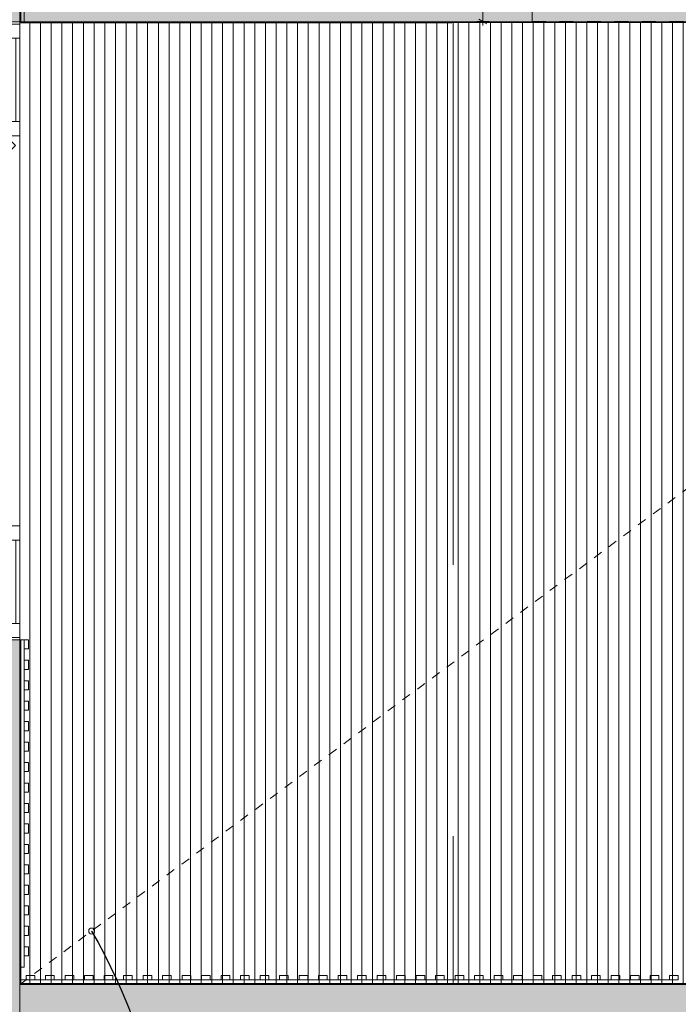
# Model space of a CAD drawing. Header units: millimetres. Extents: x -30 to 102382, y -31808 to 51594.
# Tile 5 of 172: x 22030 to 25070, y 19939 to 24480. Entities that reach past the tile are written whole.
import ezdxf

# ---------------------------------------------------------------- set-up
doc = ezdxf.new("R2010")
doc.units = ezdxf.units.MM
doc.header["$MEASUREMENT"] = 0
for name, pattern in [('Dashed', [127, 63.5, -63.5]), ('Dashed Small', [84.666667, 42.333333, -42.333333]), ('tl_xref_DASH_2.5-1.25', [3750, 2500, -1250]), ('Wipeout_Contour', [1000, 0, -1000])]:
    doc.linetypes.add(name, pattern=pattern)
for name, color, linetype in [('04 Välissein kandev proj.AR', 7, 'Continuous'), ('05 Sisesein proj.AR', 7, 'Continuous'), ('06 Põrand proj.AR', 7, 'Continuous'), ('10 Põrandakalded 2d.AR', 7, 'Continuous'), ('40 SAN SA lõiked ja vaated', 7, 'Continuous'), ('41 SAN mõõdud ja kõrgused.SA', 7, 'Continuous'), ('42 Siseviimistlus_ ribistik.SA', 7, 'Continuous'), ('44 Sisustus_ standardmööbel.SA', 7, 'Continuous'), ('47 Siseviimistlus_ põrand.SA', 7, 'Continuous'), ('47 Siseviimistlus_ sein.SA', 7, 'Continuous')]:
    doc.layers.add(name, color=color, linetype=linetype)
doc.styles.add('GENERATED_STYLE_3', font='arial.ttf')
doc.dimstyles.new('GENERATED_STYLE__10', dxfattribs={"dimtxt": 0.18, "dimasz": 54.72, "dimexe": 0.18, "dimexo": 0.0625, "dimgap": 0, "dimtad": 0, "dimtih": 1, "dimtoh": 1, "dimdec": 4, "dimzin": 0, "dimdsep": 46, "dimcen": 0.09, "dimadec": 0, "dimazin": 0, "dimtfac": 1, "dimtdec": 4, "dimtmove": 0, "dimatfit": 3, "dimldrblk": 'ARROWHEAD_1', "dimfxl": 0, "dimtolj": 1, "dimtzin": 0, "dimarcsym": 0})
doc.dimstyles.new('GENERATED_STYLE__5', dxfattribs={"dimtxt": 60, "dimasz": 28.5, "dimexe": 0.18, "dimexo": 0.0625, "dimgap": 0, "dimtad": 1, "dimdec": 0, "dimzin": 0, "dimdsep": 46, "dimtxsty": 'GENERATED_STYLE_3', "dimblk": 'ARROWHEAD_2', "dimblk1": 'ARROWHEAD_2', "dimblk2": 'ARROWHEAD_2', "dimcen": 0.09, "dimse1": 1, "dimse2": 1, "dimclrd": 8, "dimclre": 8, "dimclrt": 7, "dimadec": 1, "dimazin": 0, "dimtfac": 1, "dimtdec": 4, "dimtmove": 2, "dimatfit": 3, "dimfxl": 0, "dimtolj": 1, "dimtzin": 0, "dimarcsym": 0})

# ---------------------------------------------------------------- blocks, each defined once
blk = doc.blocks.new('Double Door with 2 Sidelights_ Transom 26')
at = {"layer": '05 Sisesein proj.AR', "color": 7, "linetype": 'Continuous', "lineweight": 13}
for p, q in [((835, 900), (900, 900)), ((-217.6, 590.4), (-263.6, 636.4)), ((-1425, 125), (-1425, 0)), ((1425, 125), (1425, 0)), ((-1415, 0), (-1425, 0)), ((-1425, 0), (-1425, -65)), ((-1425, 0), (-1425, -65)), ((-1425, 0), (-1425, -65)), ((-1350, 0), (-1415, 0)), ((-1415, 0), (-1415, -65)), ((-1350, -65), (-1350, 0)), ((-1350, -65), (-1350, 0)), ((-1350, 0), (-965, 0)), ((-965, 0), (-1350, 0)), ((-900, 0), (-965, 0)), ((-965, 0), (-965, -65)), ((-965, 0), (-965, -65)), ((-900, -65), (-900, 0)), ((-900, 0), (-854, -46)), ((900, 0), (835, 0)), ((965, 0), (900, 0)), ((900, 0), (900, -65)), ((965, -65), (965, 0)), ((1350, 0), (965, 0)), ((965, 0), (965, -65)), ((1350, 0), (965, 0)), ((1415, 0), (1350, 0)), ((1350, 0), (1350, -65)), ((1350, -65), (1350, 0)), ((1415, 0), (1425, 0)), ((1415, -65), (1415, 0)), ((1425, 0), (1425, -65)), ((1425, 0), (1425, -65)), ((1425, 0), (1425, -65)), ((-1415, -65), (-1425, -65)), ((-1415, -65), (-1350, -65)), ((-1350, -47), (-965, -47)), ((-965, -65), (-1350, -65)), ((-965, -65), (-900, -65)), ((900, -65), (965, -65)), ((1350, -47), (965, -47)), ((965, -65), (1350, -65)), ((1350, -65), (1415, -65)), ((1415, -65), (1425, -65))]:
    blk.add_line(p, q, dxfattribs=at)
for centre, start, end in [((900, 0), 90, 180), ((-900, 0), 0, 45)]:
    blk.add_arc(centre, 900, start, end, dxfattribs=at)
at = {"color": 254, "linetype": 'Wipeout_Contour', "lineweight": 0, "ltscale": 2922.816205}
blk.add_wipeout([(-334.3, 565.7), (-829.3, 70.7), (-806.3, 47.7), (-311.3, 542.7)], dxfattribs=at).dxf.layer = '05 Sisesein proj.AR'
at = {"layer": '05 Sisesein proj.AR', "color": 7, "linetype": 'Continuous', "lineweight": 13}
for p, q in [((-263.6, 636.4), (-334.3, 565.7)), ((-829.3, 70.7), (-900, 0))]:
    blk.add_line(p, q, dxfattribs=at)
at = {"layer": '05 Sisesein proj.AR', "color": 7, "linetype": 'Continuous', "lineweight": 13, "flags": 128}
blk.add_lwpolyline([(-334.3, 565.7), (-829.3, 70.7), (-806.3, 47.7), (-311.3, 542.7)], close=True, dxfattribs=at)
at = {"color": 254, "linetype": 'Wipeout_Contour', "lineweight": 0, "ltscale": 4162.748129}
blk.add_wipeout([(900, 800), (867.5, 800), (867.5, 100), (900, 100)], dxfattribs=at).dxf.layer = '05 Sisesein proj.AR'
at = {"layer": '05 Sisesein proj.AR', "color": 7, "linetype": 'Continuous', "lineweight": 13}
for p, q in [((900, 900), (900, 800)), ((900, 100), (900, 0))]:
    blk.add_line(p, q, dxfattribs=at)
at = {"layer": '05 Sisesein proj.AR', "color": 7, "linetype": 'Continuous', "lineweight": 13, "flags": 128}
blk.add_lwpolyline([(900, 800), (900, 100), (867.5, 100), (867.5, 800)], close=True, dxfattribs=at)
at = {"color": 254, "linetype": 'Wipeout_Contour', "lineweight": 0, "ltscale": 2811.503984}
blk.add_wipeout([(-311.3, 542.7), (-806.3, 47.7), (-783.3, 24.7), (-288.4, 519.7)], dxfattribs=at).dxf.layer = '05 Sisesein proj.AR'
at = {"layer": '05 Sisesein proj.AR', "color": 7, "linetype": 'Continuous', "lineweight": 13}
for p, q in [((-288.4, 519.7), (-217.6, 590.4)), ((-334.3, 565.7), (-288.4, 519.7)), ((-311.3, 542.7), (-806.3, 47.7)), ((-783.3, 24.7), (-829.3, 70.7)), ((-854, -46), (-783.3, 24.7))]:
    blk.add_line(p, q, dxfattribs=at)
at = {"layer": '05 Sisesein proj.AR', "color": 7, "linetype": 'Continuous', "lineweight": 13, "flags": 128}
blk.add_lwpolyline([(-311.3, 542.7), (-806.3, 47.7), (-783.3, 24.7), (-288.4, 519.7)], close=True, dxfattribs=at)
at = {"color": 254, "linetype": 'Wipeout_Contour', "lineweight": 0, "ltscale": 4050.388837}
blk.add_wipeout([(867.5, 800), (835, 800), (835, 100), (867.5, 100)], dxfattribs=at).dxf.layer = '05 Sisesein proj.AR'
at = {"layer": '05 Sisesein proj.AR', "color": 7, "linetype": 'Continuous', "lineweight": 13}
for p, q in [((835, 800), (835, 900)), ((900, 800), (835, 800)), ((867.5, 800), (867.5, 100)), ((835, 0), (835, 100)), ((835, 100), (900, 100))]:
    blk.add_line(p, q, dxfattribs=at)
at = {"layer": '05 Sisesein proj.AR', "color": 7, "linetype": 'Continuous', "lineweight": 13, "flags": 128}
blk.add_lwpolyline([(867.5, 800), (867.5, 100), (835, 100), (835, 800)], close=True, dxfattribs=at)
blk = doc.blocks.new('*D853')
at = {"layer": '41 SAN mõõdud ja kõrgused.SA', "color": 8, "linetype": 'Continuous', "lineweight": 13}
for p, q in [((24196.1, 27761), (24139.9, 27761)), ((24186.7, 27750.2), (24149.2, 27771.8)), ((24168, 27761), (24168, 27779.3)), ((24168, 24471), (24168, 27761)), ((24149.2, 24481.8), (24186.7, 24460.2)), ((24196.1, 24471), (24139.9, 24471)), ((24168, 24452.7), (24168, 24471))]:
    blk.add_line(p, q, dxfattribs=at)
at = {"layer": '41 SAN mõõdud ja kõrgused.SA', "color": 7, "lineweight": 13, "insert": (24085, 26311), "char_height": 60, "attachment_point": 7, "rotation": 270, "style": 'GENERATED_STYLE_3'}
blk.add_mtext('{\\A1;\\fArial|b0|i0|c0|p0;3\xa0290}', dxfattribs=at)
blk = doc.blocks.new('ARROWHEAD_2')
at = {"color": 0, "linetype": 'Continuous', "lineweight": 0}
for p, q in [((0, 0), (-1, 0)), ((-0.38, -0.66), (0.38, 0.66))]:
    blk.add_line(p, q, dxfattribs=at)
blk = doc.blocks.new('Seinapaneel 138x12[726]_2', base_point=(22071, 21620))
at = {"layer": '42 Siseviimistlus_ ribistik.SA', "color": 7, "linetype": 'Continuous', "lineweight": 20}
for p, q in [((22030, 20110), (22030, 21620)), ((22030, 21620), (22050, 21620)), ((22030, 20110), (22030, 21620)), ((22030, 21620), (22050, 21620)), ((22050, 20110), (22050, 21620)), ((22050, 21620), (22051, 21620)), ((22050, 21620), (22050, 20110)), ((22050, 21620), (22050, 20110)), ((22051, 21620), (22051, 20110)), ((22051, 21578.1), (22051, 21620)), ((22051, 21620), (22071, 21620)), ((22071, 21620), (22071, 21578.1)), ((22071, 21578.1), (22051, 21578.1)), ((22051, 21483.7), (22051, 21525.6)), ((22051, 21525.6), (22071, 21525.6)), ((22071, 21483.7), (22051, 21483.7)), ((22071, 21525.6), (22071, 21483.7)), ((22051, 21389.3), (22051, 21431.3)), ((22051, 21431.3), (22071, 21431.3)), ((22071, 21431.3), (22071, 21389.3)), ((22071, 21389.3), (22051, 21389.3)), ((22051, 21294.9), (22051, 21336.9)), ((22051, 21336.9), (22071, 21336.9)), ((22071, 21336.9), (22071, 21294.9)), ((22071, 21294.9), (22051, 21294.9)), ((22051, 21200.6), (22051, 21242.5)), ((22051, 21242.5), (22071, 21242.5)), ((22071, 21242.5), (22071, 21200.6)), ((22071, 21200.6), (22051, 21200.6)), ((22051, 21106.2), (22051, 21148.1)), ((22051, 21148.1), (22071, 21148.1)), ((22071, 21148.1), (22071, 21106.2)), ((22071, 21106.2), (22051, 21106.2)), ((22051, 21011.8), (22051, 21053.8)), ((22051, 21053.8), (22071, 21053.8)), ((22071, 21053.8), (22071, 21011.8)), ((22071, 21011.8), (22051, 21011.8)), ((22051, 20917.4), (22051, 20959.4)), ((22051, 20959.4), (22071, 20959.4)), ((22071, 20959.4), (22071, 20917.4)), ((22071, 20917.4), (22051, 20917.4)), ((22051, 20823.1), (22051, 20865)), ((22051, 20865), (22071, 20865)), ((22071, 20865), (22071, 20823.1)), ((22071, 20823.1), (22051, 20823.1)), ((22051, 20728.7), (22051, 20770.6)), ((22051, 20770.6), (22071, 20770.6)), ((22071, 20770.6), (22071, 20728.7)), ((22071, 20728.7), (22051, 20728.7)), ((22051, 20634.3), (22051, 20676.3)), ((22051, 20676.3), (22071, 20676.3)), ((22071, 20676.3), (22071, 20634.3)), ((22071, 20634.3), (22051, 20634.3)), ((22051, 20539.9), (22051, 20581.9)), ((22051, 20581.9), (22071, 20581.9)), ((22071, 20581.9), (22071, 20539.9)), ((22071, 20539.9), (22051, 20539.9)), ((22051, 20445.6), (22051, 20487.5)), ((22051, 20487.5), (22071, 20487.5)), ((22071, 20487.5), (22071, 20445.6)), ((22071, 20445.6), (22051, 20445.6)), ((22051, 20351.2), (22051, 20393.1)), ((22051, 20393.1), (22071, 20393.1)), ((22071, 20393.1), (22071, 20351.2)), ((22071, 20351.2), (22051, 20351.2)), ((22051, 20256.8), (22051, 20298.8)), ((22051, 20298.8), (22071, 20298.8)), ((22071, 20256.8), (22051, 20256.8)), ((22071, 20298.8), (22071, 20256.8)), ((22051, 20162.4), (22051, 20204.4)), ((22051, 20204.4), (22071, 20204.4)), ((22071, 20204.4), (22071, 20162.4)), ((22071, 20162.4), (22051, 20162.4)), ((22050, 20110), (22030, 20110)), ((22050, 20110), (22030, 20110)), ((22051, 20110), (22050, 20110))]:
    blk.add_line(p, q, dxfattribs=at)
blk = doc.blocks.new('ARROWHEAD_1')
at = {"color": 0, "linetype": 'Continuous', "lineweight": 0}
blk.add_line((0, 0), (-1, 0), dxfattribs=at)
blk.add_circle((0, 0), 0.25, dxfattribs=at)

msp = doc.modelspace()

# ---------------------------------------------------------------- hatches: boundary and pattern name
at = {"layer": '47 Siseviimistlus_ põrand.SA', "linetype": 'Continuous', "lineweight": 0}
msp.add_hatch(color=27, dxfattribs=at).paths.add_polyline_path([(82300, 30260), (20030, 30260), (20030, 24710), (22030, 24710), (22030, 24465.1), (25600, 24465.1), (25600, 27740), (25840, 27740), (25840.1, 27740), (29796.4, 27740), (35090, 27740), (35090, 26500), (39810, 26500), (39810, 27740), (46290, 27740), (82300, 27740)])

# ---------------------------------------------------------------- linework, layer by layer
at = {"layer": '06 Põrand proj.AR', "color": 7, "linetype": 'Continuous', "lineweight": 20, "flags": 128}
for points in [[(20030, 30260), (20030, 24470), (25600, 24470), (25600, 27740), (25840, 27740), (27090, 27740), (31100, 27740), (35090, 27740), (35090, 26310), (39810, 26310), (39810, 27740), (42890, 27740), (42890, 30260)], [(19840, 21620), (19840, 24470), (25840, 24470), (27090, 24470), (28010, 24470), (28010, 21620), (28010, 20030), (22030, 20030), (22030, 21620), (20030, 21620)]]:
    msp.add_lwpolyline(points, close=True, dxfattribs=at)
at = {"layer": '47 Siseviimistlus_ põrand.SA', "color": 253, "linetype": 'tl_xref_DASH_2.5-1.25', "lineweight": 13, "flags": 128}
msp.add_lwpolyline([(82300, 30260), (20030, 30260), (20030, 24710), (22030, 24710), (22030, 24465.1), (25600, 24465.1), (25600, 27740), (25840, 27740), (25840.1, 27740), (29796.4, 27740), (35090, 27740), (35090, 26500), (39810, 26500), (39810, 27740), (46290, 27740), (82300, 27740)], close=True, dxfattribs=at)

# ---------------------------------------------------------------- next in the draw order: wipeouts: each hides what was drawn before it
at = {"color": 254, "linetype": 'Wipeout_Contour', "lineweight": 0, "ltscale": 132889.258623}
msp.add_wipeout([(27090, 20030), (27090, 24465), (22030, 24465), (22030, 20030)], dxfattribs=at).dxf.layer = '47 Siseviimistlus_ põrand.SA'

# ---------------------------------------------------------------- next in the draw order: hatches: boundary and pattern name
at = {"layer": '04 Välissein kandev proj.AR', "linetype": 'Continuous', "lineweight": 13}
msp.add_hatch(color=252, dxfattribs=at).paths.add_polyline_path([(20030, 19840), (28010, 19840), (28010, 20030), (20030, 20030)])
at = {"layer": '05 Sisesein proj.AR', "linetype": 'Continuous', "lineweight": 13}
for points in [[(21840, 24470), (22030, 24470), (22030, 24710)], [(21840, 20030), (22030, 20030), (22030, 21620), (21840, 21620)]]:
    msp.add_hatch(color=252, dxfattribs=at).paths.add_polyline_path(points)
at = {"layer": '47 Siseviimistlus_ põrand.SA', "linetype": 'Continuous', "lineweight": 13}
h = msp.add_hatch(dxfattribs=at)
h.set_pattern_fill('80_SA_viimistlus_0002', color=253, style=0, pattern_type=2)
h.set_pattern_definition([(90, (24449.813, 21290), (-49.44144, 0), [])])
h.paths.add_polyline_path([(27090, 20030), (27090, 24465), (22030, 24465), (22030, 20030)])
at = {"layer": '47 Siseviimistlus_ sein.SA', "linetype": 'Continuous', "lineweight": 13}
for points in [[(22030, 24710), (22030, 24470), (22035, 24470), (22035, 24710)], [(22030, 21620), (22030, 20051), (22035, 20051), (22035, 21620)], [(22035, 20051), (22030, 20051), (22030, 20030), (22035, 20030)], [(22030, 20030), (27150, 20030), (27150, 20035), (22030, 20035)]]:
    msp.add_hatch(color=252, dxfattribs=at).paths.add_polyline_path(points)

# ---------------------------------------------------------------- next in the draw order: linework, layer by layer
at = {"layer": '04 Välissein kandev proj.AR', "color": 7, "linetype": 'Continuous', "lineweight": 20, "flags": 128}
msp.add_lwpolyline([(28010, 20030), (22030, 20030)], dxfattribs=at)
at = {"layer": '05 Sisesein proj.AR', "color": 7, "linetype": 'Continuous', "lineweight": 20}
for p, q in [((21965, 24470), (22030, 24470)), ((21965, 21620), (22030, 21620))]:
    msp.add_line(p, q, dxfattribs=at)
at = {"layer": '05 Sisesein proj.AR', "color": 7, "linetype": 'Continuous', "lineweight": 20, "flags": 128}
for points in [[(22030, 24470), (22030, 24710)], [(22030, 20030), (22030, 21620)]]:
    msp.add_lwpolyline(points, dxfattribs=at)
at = {"layer": '40 SAN SA lõiked ja vaated', "color": 1, "linetype": 'Dashed', "lineweight": 13}
msp.add_line((24394.7, 24471), (25594.7, 24471), dxfattribs=at)
at = {"layer": '42 Siseviimistlus_ ribistik.SA', "color": 7, "linetype": 'Continuous', "lineweight": 20, "flags": 128}
for points in [[(22099.9, 20071), (22059.9, 20071), (22059.9, 20051), (22099.9, 20051)], [(22189.9, 20071), (22149.9, 20071), (22149.9, 20051), (22189.9, 20051)], [(22279.8, 20071), (22239.8, 20071), (22239.8, 20051), (22279.8, 20051)], [(22369.9, 20071), (22329.9, 20071), (22329.9, 20051), (22369.9, 20051)], [(22459.9, 20071), (22419.9, 20071), (22419.9, 20051), (22459.9, 20051)], [(22549.9, 20071), (22509.9, 20071), (22509.9, 20051), (22549.9, 20051)], [(22639.9, 20071), (22599.9, 20071), (22599.9, 20051), (22639.9, 20051)], [(22729.9, 20071), (22689.9, 20071), (22689.9, 20051), (22729.9, 20051)], [(22819.9, 20071), (22779.9, 20071), (22779.9, 20051), (22819.9, 20051)], [(22909.9, 20071), (22869.9, 20071), (22869.9, 20051), (22909.9, 20051)], [(22999.9, 20071), (22959.9, 20071), (22959.9, 20051), (22999.9, 20051)], [(23089.9, 20071), (23049.9, 20071), (23049.9, 20051), (23089.9, 20051)], [(23179.9, 20071), (23139.9, 20071), (23139.9, 20051), (23179.9, 20051)], [(23269.9, 20071), (23229.9, 20071), (23229.9, 20051), (23269.9, 20051)], [(23359.9, 20071), (23319.9, 20071), (23319.9, 20051), (23359.9, 20051)], [(23449.9, 20071), (23409.9, 20071), (23409.9, 20051), (23449.9, 20051)], [(23539.9, 20071), (23499.9, 20071), (23499.9, 20051), (23539.9, 20051)], [(23629.9, 20071), (23589.9, 20071), (23589.9, 20051), (23629.9, 20051)], [(23719.9, 20071), (23679.9, 20071), (23679.9, 20051), (23719.9, 20051)], [(23809.9, 20071), (23769.9, 20071), (23769.9, 20051), (23809.9, 20051)], [(23899.9, 20071), (23859.9, 20071), (23859.9, 20051), (23899.9, 20051)], [(23989.9, 20071), (23949.9, 20071), (23949.9, 20051), (23989.9, 20051)], [(24079.9, 20071), (24039.9, 20071), (24039.9, 20051), (24079.9, 20051)], [(24169.9, 20071), (24129.9, 20071), (24129.9, 20051), (24169.9, 20051)], [(24259.9, 20071), (24219.9, 20071), (24219.9, 20051), (24259.9, 20051)], [(24349.9, 20071), (24309.9, 20071), (24309.9, 20051), (24349.9, 20051)], [(24439.9, 20071), (24399.9, 20071), (24399.9, 20051), (24439.9, 20051)], [(24529.9, 20071), (24489.9, 20071), (24489.9, 20051), (24529.9, 20051)], [(24619.9, 20071), (24579.9, 20071), (24579.9, 20051), (24619.9, 20051)], [(24709.9, 20071), (24669.9, 20071), (24669.9, 20051), (24709.9, 20051)], [(24799.9, 20071), (24759.9, 20071), (24759.9, 20051), (24799.9, 20051)], [(24889.9, 20071), (24849.9, 20071), (24849.9, 20051), (24889.9, 20051)], [(24979.9, 20071), (24939.9, 20071), (24939.9, 20051), (24979.9, 20051)], [(25069.9, 20071), (25029.9, 20071), (25029.9, 20051), (25069.9, 20051)]]:
    msp.add_lwpolyline(points, close=True, dxfattribs=at)
at = {"layer": '44 Sisustus_ standardmööbel.SA', "color": 1, "linetype": 'Dashed', "lineweight": 13}
msp.add_line((24394.7, 24471), (24394.7, 27761), dxfattribs=at)
at = {"layer": '47 Siseviimistlus_ põrand.SA', "color": 253, "linetype": 'tl_xref_DASH_2.5-1.25', "lineweight": 13}
for p, q in [((24030, 24465), (24030, 20035)), ((22030, 20030), (27090, 20030))]:
    msp.add_line(p, q, dxfattribs=at)
at = {"layer": '47 Siseviimistlus_ põrand.SA', "color": 253, "linetype": 'tl_xref_DASH_2.5-1.25', "lineweight": 13, "flags": 128}
msp.add_lwpolyline([(27090, 20030), (27090, 24465), (22030, 24465), (22030, 20030)], close=True, dxfattribs=at)
at = {"layer": '47 Siseviimistlus_ sein.SA', "color": 7, "linetype": 'Continuous', "lineweight": 20}
for p, q in [((22030, 20051), (22030, 20030)), ((22030, 20051), (22030, 20030)), ((22030, 20030), (22035, 20030)), ((22035, 20030), (22035, 20051)), ((22035, 20030), (22035, 20051))]:
    msp.add_line(p, q, dxfattribs=at)
at = {"layer": '47 Siseviimistlus_ sein.SA', "color": 7, "linetype": 'Continuous', "lineweight": 20, "flags": 128}
for points in [[(22051, 24470), (22051, 24751)], [(22030, 24710), (22030, 24470)], [(22030, 24710), (22030, 24470)], [(22035, 24470), (22035, 24710)], [(22030, 24470), (22051, 24470)], [(22030, 24470), (22035, 24470)], [(22030, 21620), (22030, 20051)], [(22035, 21620), (22030, 21620)], [(22035, 20051), (22035, 21620)], [(22030, 20051), (22030, 20030)], [(27150, 20035), (22030, 20035)], [(22030, 20035), (22030, 20030)], [(22030, 20030), (27090, 20030)], [(22030, 20030), (27150, 20030)], [(22059.9, 20051), (22035, 20051)], [(22149.9, 20051), (22099.9, 20051)], [(22239.8, 20051), (22189.9, 20051)], [(22329.9, 20051), (22279.8, 20051)], [(22419.9, 20051), (22369.9, 20051)], [(22509.9, 20051), (22459.9, 20051)], [(22599.9, 20051), (22549.9, 20051)], [(22689.9, 20051), (22639.9, 20051)], [(22779.9, 20051), (22729.9, 20051)], [(22869.9, 20051), (22819.9, 20051)], [(22959.9, 20051), (22909.9, 20051)], [(23049.9, 20051), (22999.9, 20051)], [(23139.9, 20051), (23089.9, 20051)], [(23229.9, 20051), (23179.9, 20051)], [(23319.9, 20051), (23269.9, 20051)], [(23409.9, 20051), (23359.9, 20051)], [(23499.9, 20051), (23449.9, 20051)], [(23589.9, 20051), (23539.9, 20051)], [(23679.9, 20051), (23629.9, 20051)], [(23769.9, 20051), (23719.9, 20051)], [(23859.9, 20051), (23809.9, 20051)], [(23949.9, 20051), (23899.9, 20051)], [(24039.9, 20051), (23989.9, 20051)], [(24129.9, 20051), (24079.9, 20051)], [(24219.9, 20051), (24169.9, 20051)], [(24309.9, 20051), (24259.9, 20051)], [(24399.9, 20051), (24349.9, 20051)], [(24489.9, 20051), (24439.9, 20051)], [(24579.9, 20051), (24529.9, 20051)], [(24669.9, 20051), (24619.9, 20051)], [(24759.9, 20051), (24709.9, 20051)], [(24849.9, 20051), (24799.9, 20051)], [(24939.9, 20051), (24889.9, 20051)], [(25029.9, 20051), (24979.9, 20051)]]:
    msp.add_lwpolyline(points, dxfattribs=at)

# ---------------------------------------------------------------- next in the draw order: dimensions: what is measured, and where the dimension line sits
at = {"layer": '41 SAN mõõdud ja kõrgused.SA', "color": 8, "linetype": 'Continuous', "lineweight": 13}
dim = msp.add_linear_dim(base=(24168, 27761), p1=(24394.7, 24471), p2=(24394.7, 27761), angle=90, dimstyle='GENERATED_STYLE__5', dxfattribs=at)
dim.commit()
dim.dimension.update_dxf_attribs({"geometry": '*D853', "text_midpoint": (24115, 26208.1), "dimtype": 160, "text_rotation": 270})

# ---------------------------------------------------------------- next in the draw order: leaders
at = {"layer": '10 Põrandakalded 2d.AR', "color": 251, "linetype": 'Continuous', "lineweight": 13, "path_type": 1, "annotation_type": 0, "has_hookline": 1, "hookline_direction": 0, "text_width": 488.5}
msp.add_leader([(22362.2, 20276.6), (23360.2, 18597.6), (23592.6, 18515.5)], dimstyle='GENERATED_STYLE__10', dxfattribs=at)

# ---------------------------------------------------------------- next in the draw order: block references
at = {"layer": '05 Sisesein proj.AR', "color": 7, "linetype": 'Continuous', "lineweight": 13, "xscale": -1, "zscale": 1000, "rotation": 90}
msp.add_blockref('Double Door with 2 Sidelights_ Transom 26', (21965, 23045), dxfattribs=at)

# ---------------------------------------------------------------- next in the draw order: linework, layer by layer
at = {"layer": '10 Põrandakalded 2d.AR', "color": 8, "linetype": 'Dashed Small', "lineweight": 13}
msp.add_line((22030, 20030), (28010, 24470), dxfattribs=at)
at = {"layer": '47 Siseviimistlus_ põrand.SA', "color": 253, "linetype": 'tl_xref_DASH_2.5-1.25', "lineweight": 13}
msp.add_line((22030, 24465), (22030, 19405), dxfattribs=at)

# ---------------------------------------------------------------- next in the draw order: block references
at = {"layer": '42 Siseviimistlus_ ribistik.SA', "color": 7, "linetype": 'Continuous', "lineweight": 20}
msp.add_blockref('Seinapaneel 138x12[726]_2', (22071, 21620), dxfattribs=at)

doc.saveas('drawing.dxf')
